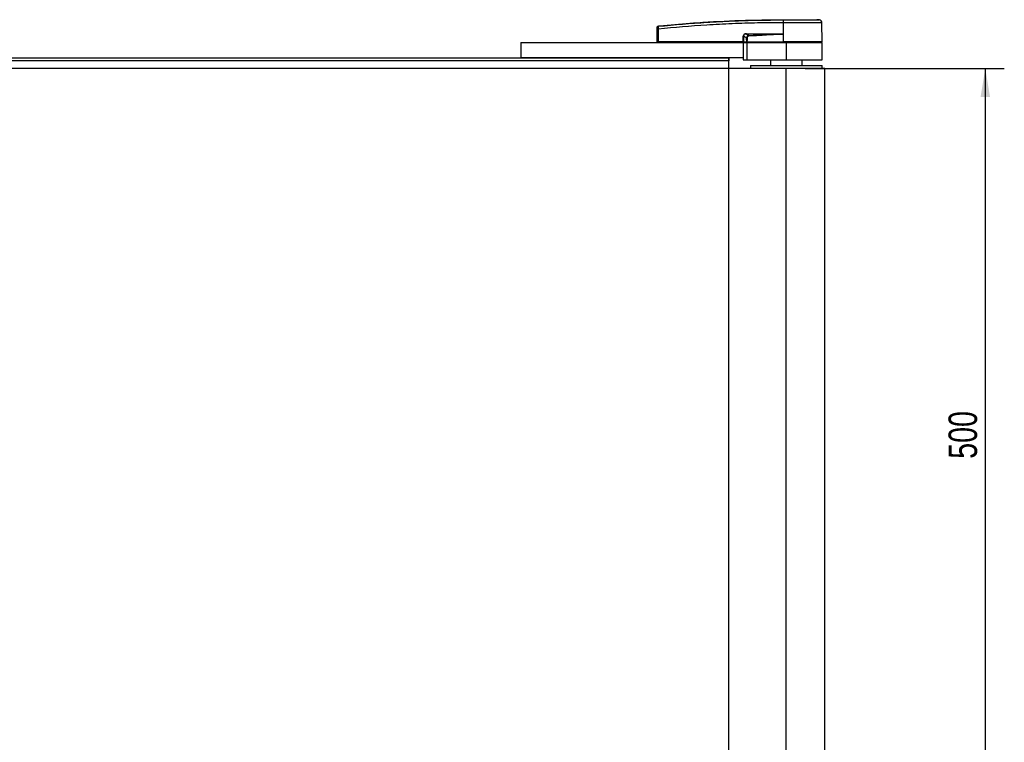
# Model space of a CAD drawing. Header units: millimetres. Extents: x 0 to 420, y 0 to 297.
# Tile 5 of 12: x 130 to 234, y 78 to 154. Entities that reach past the tile are written whole.
import ezdxf

# ---------------------------------------------------------------- set-up
doc = ezdxf.new("R2010")
doc.units = ezdxf.units.MM
doc.layers.add('QUOTE', color=174, linetype='Continuous')
doc.styles.add('SLDTEXTSTYLE3', font='TXT', dxfattribs={"width": 0.75})
doc.dimstyles.new('SLDDIMSTYLE0', dxfattribs={"dimtxt": 3, "dimasz": 3, "dimexe": 0, "dimexo": 0.0625, "dimgap": 0.75, "dimtad": 1, "dimlfac": 6.621921, "dimrnd": 1e-09, "dimzin": 12, "dimdsep": 46, "dimtxsty": 'SLDTEXTSTYLE3', "dimsah": 1, "dimcen": 0.09, "dimadec": 0, "dimazin": 3, "dimtfac": 1, "dimtdec": 3, "dimtofl": 0, "dimtmove": 0, "dimatfit": 3, "dimfxl": 0, "dimfrac": 2, "dimtolj": 1, "dimtzin": 12, "dimarcsym": 0})

# ---------------------------------------------------------------- blocks, each defined once
blk = doc.blocks.new('_D_1')
at = {"layer": 'QUOTE'}
for p, q in [((213.13, 149.33), (234.08, 149.33)), ((232.08, 149.33), (232.08, 73.83)), ((213.13, 73.83), (234.08, 73.83))]:
    blk.add_line(p, q, dxfattribs=at)
for points in [[(232.08, 149.33), (231.58, 146.33), (232.58, 146.33)], [(232.08, 73.83), (232.58, 76.83), (231.58, 76.83)]]:
    blk.add_solid(points, dxfattribs=at)
at = {"layer": 'QUOTE', "insert": (228.21, 108.26), "char_height": 3, "attachment_point": 1, "rotation": 90, "style": 'SLDTEXTSTYLE3'}
blk.add_mtext('500', dxfattribs=at)

msp = doc.modelspace()

# ---------------------------------------------------------------- linework, layer by layer
at = {"color": 7, "linetype": 'Continuous', "lineweight": 25}
for p, q in [((210.8119, 154.4688), (210.8121, 154.4688)), ((214.6143, 154.448), (214.3517, 154.4688)), ((197.5368, 152.1281), (197.5486, 153.4803)), ((197.6592, 153.4803), (197.6474, 152.1281)), ((197.6589, 153.8003), (197.6588, 153.8003)), ((210.8117, 154.1504), (210.7872, 154.1504)), ((210.8117, 154.1504), (210.8102, 152.1281)), ((214.902, 152.1281), (214.8844, 154.1503)), ((206.605, 152.1281), (206.6074, 152.7377)), ((206.6356, 152.7377), (206.6332, 152.1281)), ((206.9542, 152.5721), (206.6356, 152.7377)), ((206.937, 152.9458), (207.2025, 152.8078)), ((210.4809, 152.9458), (206.937, 152.9458)), ((206.9389, 152.9848), (210.4828, 152.9848)), ((210.8022, 152.9667), (210.8022, 152.9583)), ((210.8022, 152.9583), (210.8095, 152.1281)), ((183.1898, 152.0526), (183.1898, 150.467)), ((183.1898, 152.0526), (206.5969, 152.0526)), ((197.5368, 152.1281), (197.6474, 152.1281)), ((197.6103, 152.1281), (197.6116, 152.0526)), ((206.605, 152.1281), (197.6474, 152.1281)), ((197.653, 152.1281), (197.6531, 152.0526)), ((206.5969, 152.0526), (206.5969, 150.467)), ((206.5969, 152.0526), (206.9745, 152.0526)), ((206.6332, 152.1281), (206.605, 152.1281)), ((206.6109, 152.1281), (206.611, 152.0526)), ((206.6332, 152.1281), (206.9699, 152.1281)), ((206.6854, 152.1281), (206.6863, 152.0526)), ((206.9745, 152.0526), (206.9745, 150.2404)), ((206.9745, 152.0526), (211.1274, 152.0526)), ((206.9814, 152.1281), (210.8095, 152.1281)), ((207.0051, 152.1281), (207.0057, 152.0526)), ((210.8102, 152.1281), (210.8095, 152.1281)), ((214.902, 152.1281), (210.8102, 152.1281)), ((210.8133, 152.1281), (210.8133, 152.0526)), ((211.1274, 152.0526), (211.1274, 150.2404)), ((211.1274, 152.0526), (214.9027, 152.0526)), ((214.8272, 152.0526), (214.8285, 152.1281)), ((214.9027, 150.2404), (214.9027, 152.0526)), ((88.0513, 150.467), (183.1898, 150.467)), ((206.5969, 150.467), (183.1898, 150.467)), ((205.0868, 150.467), (205.0868, 150.1272)), ((206.5969, 150.467), (206.5969, 150.2404)), ((211.1274, 149.3344), (60.1138, 149.3344)), ((205.0868, 150.1272), (66.1543, 150.1272)), ((205.0868, 149.3344), (205.0868, 150.1272)), ((206.5969, 150.2404), (206.9745, 150.2404)), ((206.9745, 150.2404), (211.1274, 150.2404)), ((207.352, 149.6364), (207.352, 149.3344)), ((207.352, 149.6364), (214.9027, 149.6364)), ((209.4662, 150.2404), (209.4662, 149.6364)), ((211.1274, 150.2404), (214.9027, 150.2404)), ((211.1274, 73.8276), (211.1274, 149.3344)), ((215.2047, 149.3344), (211.1274, 149.3344)), ((212.7885, 149.6364), (212.7885, 150.2404)), ((214.9027, 149.3344), (214.9027, 149.6364)), ((215.2047, 73.8276), (215.2047, 149.3344))]:
    msp.add_line(p, q, dxfattribs=at)
at = {"color": 7, "linetype": 'Continuous'}
for p in [(66.1543, 150.467), (205.0868, 72.695)]:
    msp.add_line(p, (205.0868, 150.467), dxfattribs=at)
at = {"color": 7, "linetype": 'Continuous', "lineweight": 25, "flags": 128}
msp.add_lwpolyline([(210.4809, 152.9458), (210.6608, 152.9528), (210.8022, 152.9583)], dxfattribs=at)
at = {"color": 7, "linetype": 'Continuous', "lineweight": 25}
for centre, radius, start, end in [((211.9216, 154.2142), 1.1362, 168.120168, 183.219012), ((216.9363, 153.7497), 6.1662, 173.303191, 173.496611), ((211.9462, 154.2135), 1.1363, 168.081743, 183.180073), ((214.5824, 154.1477), 0.302, 0.500011, 83.923128), ((197.6039, 150.137), 3.3437, 89.051899, 90.948101), ((197.6706, 153.6573), 0.1204, 96.104195, 179.384141), ((206.6215, 156.584), 3.8463, 269.78976, 270.21024), ((206.626, 152.9808), 0.3129, 353.585658, 0.74759), ((102.899, 147.7667), 104.4252, 2.731259, 2.766996), ((210.1699, 152.9808), 0.3129, 353.585658, 0.74759)]:
    msp.add_arc(centre, radius, start, end, dxfattribs=at)
for centre, major_axis, ratio, start_param, end_param in [((207.1432, 152.5838), (0.5135, -0.2526), 0.60672542, 2.25200573, 3.42889257), ((207.1394, 152.5842), (0.4858, -0.2404), 0.5569608, 2.25321842, 3.43010526), ((207.3276, 152.4863), (0.346, -0.1841), 0.77058227, 2.30113884, 3.47802567), ((207.3276, 152.487), (0.302, -0.1596), 0.66301777, 2.29905058, 3.47593741)]:
    msp.add_ellipse(centre, major_axis=major_axis, ratio=ratio, start_param=start_param, end_param=end_param, dxfattribs=at)
for points, knots in [([(197.6578, 153.7771), (199.3583, 153.9323), (201.9502, 154.1688), (205.4427, 154.3428), (208.1267, 154.435), (209.9132, 154.4349), (210.8097, 154.4481), (210.8097, 154.4481)], [0, 0, 0, 0, 0.38876695, 0.59252789, 0.79628932, 0.99999932, 1, 1, 1, 1]), ([(197.6589, 153.8003), (197.7096, 153.8054), (198.0227, 153.8372), (199.3963, 153.9713), (202.2186, 154.2018), (206.2905, 154.4234), (209.3042, 154.4537), (210.8119, 154.4688)], [0, 0, 0, 0, 0.01170126, 0.07220884, 0.31419353, 0.65688711, 1, 1, 1, 1]), ([(210.8097, 154.4481), (210.8097, 154.4481), (210.818, 154.4481), (210.8262, 154.4481), (210.8344, 154.4481)], [0, 0, 0, 0, 0.00036549, 1, 1, 1, 1]), ([(210.8121, 154.4688), (211.0363, 154.4688), (211.4854, 154.4688), (212.1469, 154.4688), (212.7619, 154.4688), (213.3086, 154.4688), (213.759, 154.4688), (214.095, 154.4688), (214.3121, 154.4688), (214.3385, 154.4688), (214.3517, 154.4688)], [0, 0, 0, 0, 0.12488045, 0.25013958, 0.37464939, 0.49981249, 0.62476421, 0.74955772, 0.87492377, 1, 1, 1, 1]), ([(210.8344, 154.4481), (211.012, 154.4481), (211.367, 154.4481), (211.9144, 154.4481), (212.4592, 154.4481), (212.9848, 154.448), (213.4566, 154.4481), (213.8634, 154.4481), (214.1916, 154.4481), (214.4325, 154.4482), (214.5851, 154.448), (214.6046, 154.448), (214.6143, 154.448)], [0, 0, 0, 0, 0.09230362, 0.18460708, 0.28653845, 0.3884688, 0.49039805, 0.59232883, 0.69424704, 0.79616636, 0.8980845, 1, 1, 1, 1]), ([(197.5486, 153.4803), (197.5487, 153.4875), (197.5489, 153.5148), (197.5493, 153.5613), (197.5497, 153.6107), (197.55, 153.6468), (197.5501, 153.6547), (197.5501, 153.6586)], [0, 0, 0, 0, 0.08210774, 0.31165455, 0.54070711, 0.77036972, 1, 1, 1, 1]), ([(197.5501, 153.6586), (197.5502, 153.6673), (197.5503, 153.6791), (197.5503, 153.6807), (197.5503, 153.6811)], [0, 0, 0, 0, 0.73657409, 1, 1, 1, 1]), ([(197.5503, 153.6811), (197.5505, 153.6853), (197.5512, 153.7033), (197.5606, 153.7342), (197.5848, 153.7677), (197.6187, 153.7921), (197.6454, 153.7975), (197.6588, 153.8003)], [0, 0, 0, 0, 0.07160669, 0.30681144, 0.53787451, 0.76893725, 1, 1, 1, 1]), ([(197.6578, 153.7771), (197.6569, 153.7704), (197.6552, 153.7571), (197.6545, 153.6969), (197.6554, 153.6148), (197.6573, 153.5377), (197.6588, 153.4923), (197.6592, 153.4803)], [0, 0, 0, 0, 0.22968814, 0.45959689, 0.68877935, 0.91808895, 1, 1, 1, 1]), ([(197.6588, 153.8003), (197.6587, 153.7998), (197.6584, 153.7982), (197.658, 153.786), (197.6578, 153.7771)], [0, 0, 0, 0, 0.263884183, 1, 1, 1, 1]), ([(210.7872, 154.1504), (209.8947, 154.1449), (208.1096, 154.1338), (205.4328, 154.0464), (201.946, 153.8711), (199.3579, 153.6352), (197.6592, 153.4803)], [0, 0, 0, 0, 0.20362021, 0.40724063, 0.61094774, 1, 1, 1, 1]), ([(214.8844, 154.1503), (214.8744, 154.1504), (214.854, 154.1505), (214.6902, 154.1505), (214.431, 154.1503), (214.0788, 154.1504), (213.6398, 154.1505), (213.1335, 154.1502), (212.5655, 154.1505), (211.9804, 154.1504), (211.3879, 154.1504), (211.0053, 154.1504), (210.8117, 154.1504)], [0, 0, 0, 0, 0.10046502, 0.20384345, 0.30430944, 0.40768894, 0.50815524, 0.61153497, 0.71200234, 0.81538328, 0.9066108, 1, 1, 1, 1]), ([(206.9542, 152.5721), (206.963, 152.5721), (206.9788, 152.5722), (206.9988, 152.5721), (207.0076, 152.5721)], [0, 0, 0, 0, 0.56, 1, 1, 1, 1]), ([(206.9699, 152.1281), (206.965, 152.2109), (206.9564, 152.3586), (206.9548, 152.5069), (206.9542, 152.5721)], [0, 0, 0, 0, 0.56058603, 1, 1, 1, 1]), ([(207.0076, 152.5721), (207.0052, 152.4892), (207.0011, 152.3409), (206.9875, 152.1932), (206.9814, 152.1281)], [0, 0, 0, 0, 0.55939227, 1, 1, 1, 1]), ([(207.2025, 152.8078), (207.8143, 152.8354), (208.9071, 152.8848), (210, 152.9272), (210.4809, 152.9458)], [0, 0, 0, 0, 0.55997408, 1, 1, 1, 1]), ([(210.8022, 152.9583), (210.1311, 152.9135), (208.9327, 152.8335), (207.7333, 152.7704), (207.2056, 152.7427)], [0, 0, 0, 0, 0.56002694, 1, 1, 1, 1]), ([(210.4828, 152.9848), (210.5137, 152.9845), (210.6051, 152.9837), (210.7126, 152.984), (210.7871, 152.9696), (210.8022, 152.9667)], [0, 0, 0, 0, 0.28926734, 0.85682964, 1, 1, 1, 1]), ([(206.9699, 152.1281), (206.9709, 152.1281), (206.9734, 152.1281), (206.9775, 152.1281), (206.9804, 152.1281), (206.9814, 152.1281)], [0, 0, 0, 0, 0.31939567, 0.74819126, 1, 1, 1, 1])]:
    msp.add_open_spline(points, degree=3, knots=knots, dxfattribs=at)

# ---------------------------------------------------------------- dimensions: what is measured, and where the dimension line sits
at = {"layer": 'QUOTE'}
dim = msp.add_linear_dim(base=(229.6979, 73.8276), p1=(211.1274, 149.3344), p2=(211.1274, 73.8276), angle=90, dimstyle='SLDDIMSTYLE0', dxfattribs=at)
dim.commit()
dim.dimension.update_dxf_attribs({"geometry": '_D_1', "text_midpoint": (229.6979, 111.581), "dimtype": 160})

doc.saveas('drawing.dxf')
